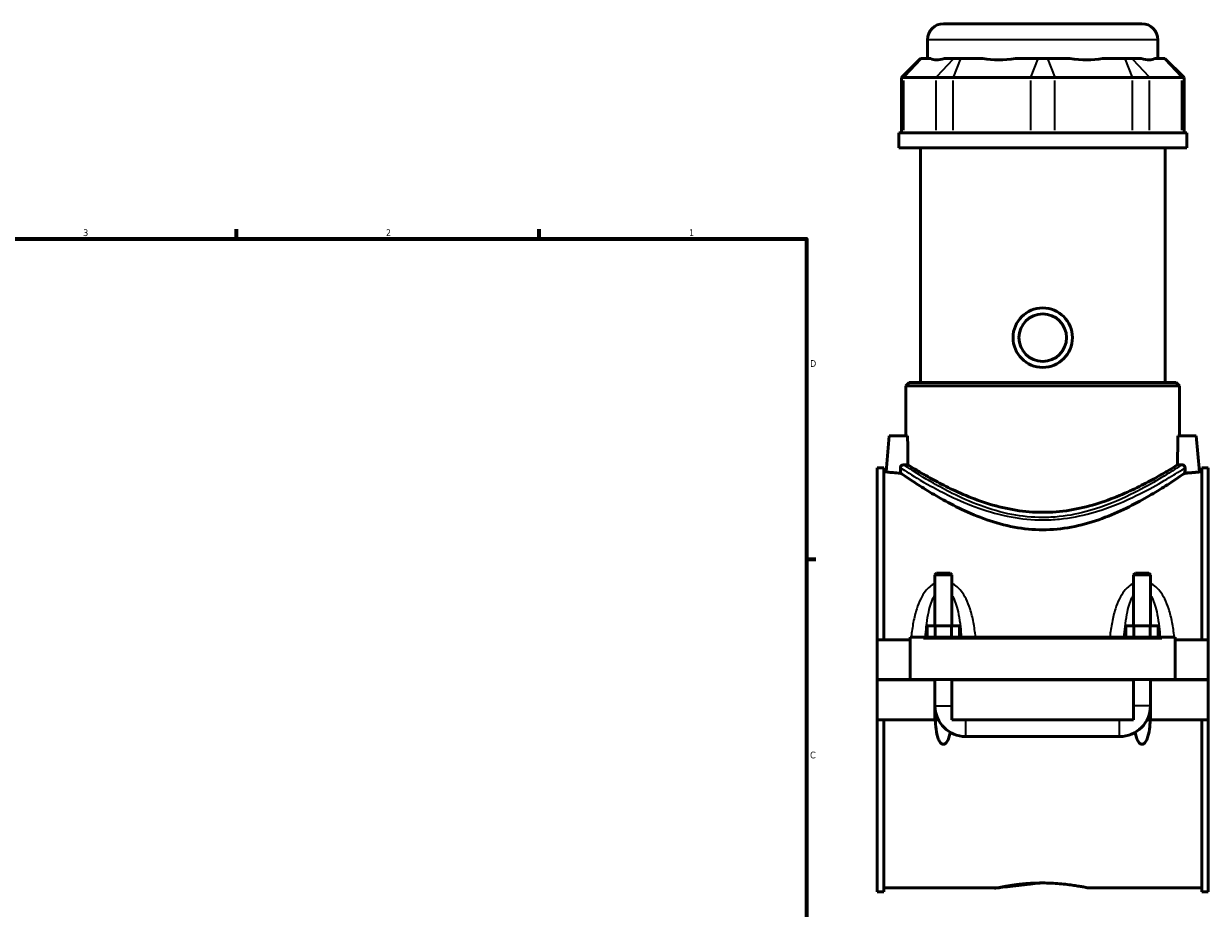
# Model space of a CAD drawing. Header units: inches. Extents: x 0.1 to 46.9, y -0.2 to 47.
# Tile 6 of 8: x 22.5 to 39.1, y 11.6 to 24. Entities that reach past the tile are written whole.
import ezdxf

# ---------------------------------------------------------------- set-up
doc = ezdxf.new("R2010")
doc.units = ezdxf.units.IN
doc.header["$MEASUREMENT"] = 0
for name, color, linetype, lineweight in [('Border (ANSI)', 7, 'Continuous', 70), ('Visible (ANSI)', 7, 'Continuous', 50), ('Visible Narrow (ANSI)', 7, 'Continuous', 35)]:
    doc.layers.add(name, color=color, linetype=linetype, lineweight=lineweight)
doc.styles.add('Note Text (ANSI)', font='tahoma.ttf')

# ---------------------------------------------------------------- blocks, each defined once
blk = doc.blocks.new('Borders Default Border')
at = {"layer": 'Border (ANSI)'}
for p, q in [((25.4999986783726, 21.00000006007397), (25.4999986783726, 21.13448766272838)), ((29.75000096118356, 21.00000006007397), (29.75000096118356, 21.13448766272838)), ((33.49999855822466, 16.49999993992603), (33.6344891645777, 16.49999993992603))]:
    blk.add_line(p, q, dxfattribs=at)
at = {"layer": 'Border (ANSI)', "flags": 128}
blk.add_lwpolyline([(0.4999999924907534, 0.9999999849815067), (0.4999999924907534, 21.00000006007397), (33.49999855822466, 21.00000006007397), (33.49999855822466, 0.9999999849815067), (0.4999999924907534, 0.9999999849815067)], dxfattribs=at)
at = {"layer": 'Border (ANSI)', "color": 5, "true_color": 0x0000ff, "char_height": 0.0944881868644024, "attachment_point": 7, "style": 'Note Text (ANSI)'}
for s, insert in [('3', (23.34559504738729, 21.03800916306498)), ('2', (27.59635095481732, 21.04)), ('1', (31.8536832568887, 21.04)), ('D', (33.55262652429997, 19.2027559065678)), ('C', (33.552388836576, 13.70107135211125))]:
    blk.add_mtext(s, dxfattribs=dict(at, insert=insert))

msp = doc.modelspace()

# ---------------------------------------------------------------- linework, layer by layer
at = {"layer": 'Visible (ANSI)'}
for p, q in [((35.4264533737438, 24.02283973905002), (38.21157148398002, 24.02283973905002)), ((35.2018470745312, 23.53493973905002), (35.2018470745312, 23.79823343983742)), ((38.43617778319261, 23.53493973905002), (38.43617778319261, 23.79823343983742)), ((35.10409490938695, 23.53493973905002), (34.83456735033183, 23.2654121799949)), ((35.10409490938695, 23.53493973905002), (35.11777261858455, 23.53493973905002)), ((35.24774278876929, 23.53493973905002), (35.11777261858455, 23.53493973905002)), ((35.56743180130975, 23.53493973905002), (35.43746163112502, 23.53493973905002)), ((35.56743180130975, 23.53493973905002), (35.66467664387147, 23.53493973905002)), ((35.97845239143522, 23.53493973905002), (35.66467664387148, 23.53493973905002)), ((36.75024994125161, 23.53493973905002), (36.43647419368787, 23.53493973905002)), ((36.75024994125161, 23.53493973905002), (36.88777491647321, 23.53493973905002)), ((37.20155066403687, 23.53493973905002), (36.88777491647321, 23.53493973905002)), ((37.97334821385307, 23.53493973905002), (37.65957246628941, 23.53493973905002)), ((37.97334821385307, 23.53493973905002), (38.07059305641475, 23.53493973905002)), ((38.2005632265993, 23.53493973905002), (38.07059305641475, 23.53493973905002)), ((38.5202522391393, 23.53493973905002), (38.39028206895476, 23.53493973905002)), ((38.5202522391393, 23.53493973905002), (38.53392994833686, 23.53493973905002)), ((38.53392994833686, 23.53493973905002), (38.80345750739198, 23.2654121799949)), ((34.86876162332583, 23.2654121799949), (34.83456735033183, 23.2654121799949)), ((34.83456735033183, 23.2654121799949), (34.83456735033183, 22.48943973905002)), ((34.86876162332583, 23.2654121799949), (35.31842080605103, 23.2654121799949)), ((35.56153291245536, 23.2654121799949), (35.31842080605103, 23.2654121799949)), ((35.56153291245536, 23.2654121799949), (36.64710620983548, 23.2654121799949)), ((36.99091864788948, 23.2654121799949), (36.64710620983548, 23.2654121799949)), ((36.99091864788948, 23.2654121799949), (38.07649194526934, 23.2654121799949)), ((38.31960405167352, 23.2654121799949), (38.07649194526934, 23.2654121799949)), ((38.31960405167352, 23.2654121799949), (38.76926323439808, 23.2654121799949)), ((38.80345750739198, 23.2654121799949), (38.76926323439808, 23.2654121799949)), ((38.80345750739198, 23.2654121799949), (38.80345750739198, 22.48943973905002)), ((38.84046912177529, 22.48943973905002), (34.79755573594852, 22.48943973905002)), ((34.79755573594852, 22.28033973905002), (34.79755573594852, 22.48943973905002)), ((38.84046912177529, 22.28033973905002), (38.84046912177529, 22.48943973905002)), ((38.84046912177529, 22.28033973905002), (34.79755573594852, 22.28033973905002)), ((35.10077423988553, 18.98124918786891), (35.10077423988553, 22.28033973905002)), ((38.53725061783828, 18.98124918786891), (38.53725061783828, 22.28033973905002)), ((34.94354983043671, 18.98124918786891), (34.89862857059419, 18.93632792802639)), ((34.94354983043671, 18.98124918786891), (38.69447502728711, 18.98124918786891)), ((38.6944750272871, 18.98124918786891), (38.73939628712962, 18.93632792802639)), ((38.73939628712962, 18.93632792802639), (34.89862857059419, 18.93632792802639)), ((34.89862857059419, 18.23394210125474), (34.89862857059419, 18.93632792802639)), ((38.73939628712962, 18.23394210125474), (38.73939628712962, 18.93632792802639)), ((34.66373683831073, 18.23394210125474), (34.61935528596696, 17.72665863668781)), ((34.92108595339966, 18.23394210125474), (34.66373683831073, 18.23394210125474)), ((38.71693890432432, 18.23394210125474), (38.97428801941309, 18.23394210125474)), ((38.97428801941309, 18.23394210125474), (39.01866957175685, 17.72665863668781)), ((34.49401242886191, 17.78505627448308), (34.49401242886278, 15.36829249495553)), ((34.49401242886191, 17.78505627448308), (34.58701242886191, 17.78505627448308)), ((34.58701242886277, 15.36829249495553), (34.58701242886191, 17.78505627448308)), ((34.61935528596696, 17.72665863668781), (34.58701242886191, 17.72665863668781)), ((39.05101242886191, 17.72665863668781), (39.01866957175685, 17.72665863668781)), ((39.05101242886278, 15.36829249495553), (39.05101242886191, 17.78505627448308)), ((39.05101242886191, 17.78505627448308), (39.14401242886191, 17.78505627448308)), ((39.14401242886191, 17.78505627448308), (39.14401242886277, 15.36829249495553)), ((35.32952423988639, 16.30612057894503), (35.3059021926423, 16.28249853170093)), ((35.32952423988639, 16.30612057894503), (35.51850061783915, 16.30612057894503)), ((35.51850061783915, 16.30612057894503), (35.54212266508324, 16.28249853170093)), ((38.11952423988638, 16.30612057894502), (38.09590219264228, 16.28249853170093)), ((38.11952423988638, 16.30612057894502), (38.30850061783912, 16.30612057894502)), ((38.30850061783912, 16.30612057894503), (38.33212266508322, 16.28249853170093)), ((35.54212266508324, 16.28249853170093), (35.3059021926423, 16.28249853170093)), ((35.3059021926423, 16.28249853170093), (35.3059021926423, 15.56514288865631)), ((35.54212266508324, 16.28249853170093), (35.54212266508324, 15.56514288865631)), ((38.33212266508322, 16.28249853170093), (38.09590219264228, 16.28249853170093)), ((38.09590219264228, 15.56514288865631), (38.09590219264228, 16.28249853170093)), ((38.33212266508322, 15.56514288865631), (38.33212266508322, 16.28249853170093)), ((35.1967091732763, 15.40766257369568), (35.1967091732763, 15.56514288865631)), ((35.1967091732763, 15.56514288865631), (35.3103608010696, 15.56514288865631)), ((35.3103608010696, 15.40766257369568), (35.3103608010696, 15.56514288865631)), ((35.3103608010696, 15.56514288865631), (35.53766405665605, 15.56514288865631)), ((35.53766405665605, 15.40766257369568), (35.53766405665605, 15.56514288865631)), ((35.53766405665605, 15.56514288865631), (35.65131568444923, 15.56514288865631)), ((35.65131568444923, 15.40766257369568), (35.65131568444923, 15.56514288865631)), ((37.9867091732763, 15.56514288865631), (38.10036080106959, 15.56514288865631)), ((37.9867091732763, 15.40766257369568), (37.9867091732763, 15.56514288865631)), ((38.10036080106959, 15.40766257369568), (38.10036080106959, 15.56514288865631)), ((38.10036080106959, 15.56514288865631), (38.32766405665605, 15.56514288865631)), ((38.32766405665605, 15.40766257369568), (38.32766405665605, 15.56514288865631)), ((38.32766405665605, 15.56514288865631), (38.44131568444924, 15.56514288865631)), ((38.44131568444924, 15.40766257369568), (38.44131568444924, 15.56514288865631)), ((34.49401242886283, 15.36829249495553), (34.95901242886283, 15.36829249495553)), ((34.49401242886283, 14.80874525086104), (34.49401242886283, 15.36829249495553)), ((34.95901242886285, 15.3879775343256), (34.95901242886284, 15.40766257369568)), ((38.67901242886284, 15.40766257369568), (34.95901242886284, 15.40766257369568)), ((34.95901242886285, 14.80874525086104), (34.95901242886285, 15.3879775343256)), ((38.67901242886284, 15.40766257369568), (38.67901242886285, 15.3879775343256)), ((38.67901242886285, 15.3879775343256), (38.67901242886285, 14.80874525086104)), ((38.67901242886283, 15.36829249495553), (39.14401242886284, 15.36829249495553)), ((39.14401242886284, 15.36829249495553), (39.14401242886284, 14.80874525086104)), ((34.49401242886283, 14.80874525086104), (34.95901242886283, 14.80874525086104)), ((34.49401242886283, 14.24526099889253), (34.49401242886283, 14.80480824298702)), ((35.30590219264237, 14.80480824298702), (34.49401242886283, 14.80480824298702)), ((38.67901242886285, 14.80874525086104), (34.95901242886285, 14.80874525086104)), ((35.3059021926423, 14.80874525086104), (35.3059021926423, 14.80480824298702)), ((35.30590219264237, 14.24526099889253), (35.30590219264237, 14.80480824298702)), ((35.54212266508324, 14.80874525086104), (35.54212266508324, 14.80480824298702)), ((35.54212266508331, 14.80480824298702), (35.54212266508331, 14.24526099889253)), ((38.09590219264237, 14.80480824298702), (35.54212266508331, 14.80480824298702)), ((38.09590219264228, 14.80480824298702), (38.09590219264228, 14.80874525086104)), ((38.09590219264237, 14.24526099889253), (38.09590219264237, 14.80480824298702)), ((38.33212266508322, 14.80480824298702), (38.33212266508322, 14.80874525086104)), ((38.33212266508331, 14.80480824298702), (38.33212266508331, 14.24526099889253)), ((39.14401242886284, 14.80480824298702), (38.33212266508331, 14.80480824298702)), ((38.67901242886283, 14.80874525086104), (39.14401242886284, 14.80874525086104)), ((39.14401242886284, 14.80480824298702), (39.14401242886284, 14.24526099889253)), ((34.49401242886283, 14.24526099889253), (35.30590219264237, 14.24526099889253)), ((34.49401242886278, 14.24526099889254), (34.49401242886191, 11.82849721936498)), ((34.58701242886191, 11.82849721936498), (34.58701242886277, 14.24526099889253)), ((35.30913393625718, 14.24526099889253), (35.3059021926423, 14.24526099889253)), ((35.30913393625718, 14.24526099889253), (35.30936701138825, 14.24526099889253)), ((35.3532266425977, 14.24526099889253), (35.30936701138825, 14.24526099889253)), ((35.54212266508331, 14.24526099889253), (38.09590219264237, 14.24526099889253)), ((38.32865784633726, 14.24526099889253), (38.28479821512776, 14.24526099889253)), ((38.32865784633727, 14.24526099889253), (38.32889092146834, 14.24526099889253)), ((38.33212266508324, 14.24526099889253), (38.32889092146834, 14.24526099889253)), ((38.33212266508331, 14.24526099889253), (39.14401242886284, 14.24526099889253)), ((39.05101242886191, 11.82849721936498), (39.05101242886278, 14.24526099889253)), ((39.14401242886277, 14.24526099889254), (39.14401242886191, 11.82849721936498)), ((35.73897305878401, 14.00904052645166), (37.89905179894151, 14.00904052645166)), ((34.49401242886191, 11.82849721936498), (34.58701242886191, 11.82849721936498)), ((36.20168959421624, 11.88689485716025), (34.58701242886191, 11.88689485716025)), ((39.05101242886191, 11.88689485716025), (37.43633526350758, 11.88689485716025)), ((39.05101242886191, 11.82849721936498), (39.14401242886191, 11.82849721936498))]:
    msp.add_line(p, q, dxfattribs=at)
for radius in [0.4173228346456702, 0.3338582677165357]:
    msp.add_circle((36.8190124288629, 19.61283973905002), radius, dxfattribs=at)
for centre, radius, start, end in [((35.42645337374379, 23.79823343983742), 0.2246062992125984, 90, 180), ((38.21157148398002, 23.79823343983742), 0.2246062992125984, 0, 90), ((35.73897305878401, 14.44211139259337), 0.4330708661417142, 180, 270), ((37.89905179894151, 14.44211139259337), 0.4330708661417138, 270, 0)]:
    msp.add_arc(centre, radius, start, end, dxfattribs=at)
for centre, major_axis, ratio, start_param, end_param in [((36.81901242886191, 25.13299464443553), (-1.586091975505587, -1.586091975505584), 0.198912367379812, 0.0424625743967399, 0.3502365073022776), ((36.81901242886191, 25.13299464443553), (1.344623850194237, 1.34462385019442), 0.6681786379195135, 3.576754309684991, 3.884528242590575), ((36.81901242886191, 25.13299464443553), (-1.344623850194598, 1.344623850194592), 0.6681786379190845, 2.398657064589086, 2.706430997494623), ((36.81901242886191, 25.13299464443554), (-1.58609197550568, 1.586091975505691), 0.1989123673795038, 2.791356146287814, 3.099130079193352)]:
    msp.add_ellipse(centre, major_axis=major_axis, ratio=ratio, start_param=start_param, end_param=end_param, dxfattribs=at)
for points in [[(34.92710156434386, 17.82552827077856), (34.92498365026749, 17.96155745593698), (34.92295714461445, 18.09921598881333), (34.92108595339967, 18.23394210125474)], [(38.71693890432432, 18.23394210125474), (38.7150677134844, 18.09921601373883), (38.71304120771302, 17.96155747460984), (38.71092329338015, 17.82552827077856)], [(34.92710156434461, 17.82552827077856), (34.90724375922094, 17.82574021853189), (34.88714388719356, 17.82615697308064), (34.86746209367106, 17.82675939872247)], [(38.77056276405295, 17.82675939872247), (38.75088097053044, 17.82615697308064), (38.73078109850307, 17.82574021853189), (38.7109232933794, 17.82552827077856)], [(34.82065680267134, 17.78365813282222), (34.82104396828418, 17.75906347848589), (34.8214349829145, 17.7344618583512), (34.82182897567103, 17.70990692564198)], [(38.81619588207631, 17.70990692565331), (38.81658987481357, 17.7344618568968), (38.81698088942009, 17.75906347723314), (38.81736805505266, 17.78365813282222)]]:
    msp.add_open_spline(points, degree=3, dxfattribs=at)
for points, knots in [([(34.82065680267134, 17.78365813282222), (34.820636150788, 17.78497004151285), (34.82067609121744, 17.78628407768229), (34.82082068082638, 17.78814085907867), (34.82087372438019, 17.78868434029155), (34.82100283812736, 17.78978251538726), (34.82107939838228, 17.79033688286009), (34.82134160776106, 17.79198705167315), (34.82156015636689, 17.79307665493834), (34.82234719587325, 17.7963110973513), (34.82304413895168, 17.79841312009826), (34.82565768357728, 17.804568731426), (34.8280542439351, 17.80832334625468), (34.83458155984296, 17.81570449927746), (34.8389135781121, 17.81900525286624), (34.84730042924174, 17.82334361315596), (34.85116023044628, 17.82472448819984), (34.85916933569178, 17.8265042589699), (34.86331482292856, 17.82688633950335), (34.86746209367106, 17.82675939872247)], [0, 0, 0, 0, 0.0100511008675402, 0.0100511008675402, 0.0142177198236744, 0.0142177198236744, 0.0184845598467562, 0.0184845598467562, 0.0269535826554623, 0.0269535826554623, 0.0438530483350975, 0.0438530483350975, 0.0780991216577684, 0.0780991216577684, 0.1204810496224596, 0.1204810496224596, 0.1528007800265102, 0.1528007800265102, 0.1856196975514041, 0.1856196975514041, 0.1856196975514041, 0.1856196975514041]), ([(38.71092329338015, 17.82552827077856), (38.70812250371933, 17.8237729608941), (38.70511364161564, 17.82188960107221), (38.67668126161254, 17.80412223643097), (38.6385519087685, 17.78044215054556), (38.53931637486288, 17.72077876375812), (38.4781293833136, 17.68477120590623), (38.33840761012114, 17.60655258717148), (38.25986350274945, 17.56438927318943), (38.09329292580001, 17.4811137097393), (37.99895824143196, 17.43680405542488), (37.79305264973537, 17.35108920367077), (37.68147715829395, 17.30974787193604), (37.44678986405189, 17.23887987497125), (37.32343027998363, 17.20940049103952), (37.07227926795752, 17.16946750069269), (36.94446472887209, 17.15912324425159), (36.81901242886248, 17.15912324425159), (36.69356012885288, 17.15912324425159), (36.56574558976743, 17.16946750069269), (36.31459457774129, 17.20940049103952), (36.191234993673, 17.23887987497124), (35.95654769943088, 17.30974787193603), (35.84497220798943, 17.35108920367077), (35.63906661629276, 17.43680405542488), (35.54473193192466, 17.4811137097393), (35.37816135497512, 17.56438927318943), (35.29961724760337, 17.60655258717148), (35.1598954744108, 17.68477120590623), (35.09870848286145, 17.72077876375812), (34.99947294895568, 17.78044215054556), (34.96134359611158, 17.80412223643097), (34.93291121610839, 17.82188960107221), (34.92990235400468, 17.8237729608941), (34.92710156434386, 17.82552827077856)], [23.67354681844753, 23.67354681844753, 23.67354681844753, 23.67354681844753, 23.79445439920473, 23.79445439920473, 24.74238486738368, 24.74238486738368, 25.69031533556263, 25.69031533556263, 26.63824580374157, 26.63824580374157, 27.59419232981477, 27.59419232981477, 28.55013885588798, 28.55013885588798, 29.50608538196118, 29.50608538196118, 30.46203190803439, 30.46203190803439, 30.46203190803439, 31.41797843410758, 31.41797843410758, 32.37392496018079, 32.37392496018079, 33.32987148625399, 33.32987148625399, 34.2858180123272, 34.2858180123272, 35.23374848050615, 35.23374848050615, 36.18167894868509, 36.18167894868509, 37.12960941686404, 37.12960941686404, 37.25051699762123, 37.25051699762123, 37.25051699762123, 37.25051699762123]), ([(38.77056276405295, 17.82675939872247), (38.77177340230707, 17.82679645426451), (38.77298418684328, 17.82679013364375), (38.78085008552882, 17.82646532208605), (38.78740811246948, 17.8248691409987), (38.79859602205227, 17.8194104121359), (38.803323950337, 17.81588699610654), (38.81055501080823, 17.8076197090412), (38.81319744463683, 17.80319381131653), (38.81619723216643, 17.79485415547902), (38.81696370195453, 17.79124945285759), (38.81729023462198, 17.78703262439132), (38.81732175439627, 17.78648616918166), (38.8173716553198, 17.78517859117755), (38.8173800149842, 17.7844178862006), (38.81736805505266, 17.78365813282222)], [0, 0, 0, 0, 0.0096110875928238, 0.0096110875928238, 0.0625678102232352, 0.0625678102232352, 0.1086264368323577, 0.1086264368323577, 0.1483917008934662, 0.1483917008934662, 0.1766395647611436, 0.1766395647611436, 0.1808415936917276, 0.1808415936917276, 0.1866915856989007, 0.1866915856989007, 0.1866915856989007, 0.1866915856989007]), ([(34.82182897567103, 17.70990692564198), (34.78259159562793, 17.71178029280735), (34.74692728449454, 17.71431595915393), (34.68839618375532, 17.71920446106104), (34.66236178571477, 17.72186948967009), (34.62784082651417, 17.72562274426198), (34.61935528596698, 17.72665863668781), (34.61935528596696, 17.72665863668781)], [2.953249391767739, 2.953249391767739, 2.953249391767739, 2.953249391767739, 3.261773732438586, 3.261773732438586, 3.587718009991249, 3.587718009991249, 3.913662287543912, 3.913662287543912, 3.913662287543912, 3.913662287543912]), ([(36.81901242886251, 16.91377059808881), (36.68534844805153, 16.91377059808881), (36.54999300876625, 16.9268856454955), (36.28505810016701, 16.97647660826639), (36.15543950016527, 17.01277930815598), (35.90918055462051, 17.09891769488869), (35.79227926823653, 17.14869358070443), (35.57642516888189, 17.25103871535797), (35.47747279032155, 17.30354805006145), (35.30296155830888, 17.40151945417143), (35.22065088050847, 17.4508035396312), (35.07387662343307, 17.54203121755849), (35.00940498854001, 17.58392649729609), (34.90461331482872, 17.65331948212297), (34.8642066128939, 17.68085200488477), (34.83159036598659, 17.70319719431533), (34.82638650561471, 17.70677161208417), (34.82182897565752, 17.70990692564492)], [0, 0, 0, 0, 1.018519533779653, 1.018519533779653, 2.037039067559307, 2.037039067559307, 3.055558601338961, 3.055558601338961, 4.074078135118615, 4.074078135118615, 5.078905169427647, 5.078905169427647, 6.08373220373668, 6.08373220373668, 7.088559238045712, 7.088559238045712, 7.308001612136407, 7.308001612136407, 7.308001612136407, 7.308001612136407]), ([(38.81619588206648, 17.70990692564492), (38.8116383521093, 17.70677161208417), (38.80643449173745, 17.70319719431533), (38.77381824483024, 17.68085200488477), (38.7334115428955, 17.65331948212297), (38.62861986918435, 17.58392649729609), (38.56414823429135, 17.54203121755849), (38.41737397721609, 17.4508035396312), (38.33506329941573, 17.40151945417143), (38.16055206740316, 17.30354805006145), (38.06159968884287, 17.25103871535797), (37.84574558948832, 17.14869358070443), (37.72884430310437, 17.09891769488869), (37.48258535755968, 17.01277930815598), (37.35296675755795, 16.97647660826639), (37.08803184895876, 16.9268856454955), (36.95267640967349, 16.91377059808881), (36.81901242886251, 16.91377059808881)], [25.06554347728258, 25.06554347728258, 25.06554347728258, 25.06554347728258, 25.28498585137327, 25.28498585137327, 26.28981288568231, 26.28981288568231, 27.29463991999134, 27.29463991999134, 28.29946695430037, 28.29946695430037, 29.31798648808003, 29.31798648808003, 30.33650602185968, 30.33650602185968, 31.35502555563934, 31.35502555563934, 32.37354508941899, 32.37354508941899, 32.37354508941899, 32.37354508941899]), ([(39.01866957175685, 17.72665863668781), (39.0186695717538, 17.72665863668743), (39.01018403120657, 17.72562274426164), (38.97566307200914, 17.72186948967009), (38.94962867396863, 17.71920446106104), (38.89109757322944, 17.71431595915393), (38.85543326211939, 17.71178029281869), (38.81619588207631, 17.70990692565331)], [3.913662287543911, 3.913662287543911, 3.913662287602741, 3.913662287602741, 4.239606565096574, 4.239606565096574, 4.565550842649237, 4.565550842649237, 4.874075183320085, 4.874075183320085, 4.874075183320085, 4.874075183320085]), ([(35.52002825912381, 14.06846280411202), (35.51840775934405, 14.05980629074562), (35.51665225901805, 14.05124167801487), (35.51008874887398, 14.02219447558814), (35.50399976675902, 13.9998942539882), (35.48763127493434, 13.95751599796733), (35.47765293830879, 13.93733148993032), (35.45856622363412, 13.9160726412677), (35.4525759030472, 13.91064404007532), (35.44245750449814, 13.90477457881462), (35.43889316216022, 13.90319003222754), (35.43155356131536, 13.90104360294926), (35.42777821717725, 13.90048196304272), (35.42024664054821, 13.90048196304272), (35.4164712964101, 13.90104360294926), (35.40913169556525, 13.90319003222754), (35.40556735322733, 13.90477457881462), (35.39544895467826, 13.91064404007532), (35.38945863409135, 13.9160726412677), (35.37037191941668, 13.93733148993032), (35.36039358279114, 13.95751599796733), (35.34402509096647, 13.9998942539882), (35.3379361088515, 14.02219447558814), (35.32311699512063, 14.08777734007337), (35.31716753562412, 14.13560806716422), (35.31160129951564, 14.2048678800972), (35.31035168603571, 14.22497578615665), (35.30936701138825, 14.24526099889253)], [1.386092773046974, 1.386092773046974, 1.386092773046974, 1.386092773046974, 1.454482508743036, 1.454482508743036, 1.620812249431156, 1.620812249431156, 1.787141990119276, 1.787141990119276, 1.844532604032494, 1.844532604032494, 1.873227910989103, 1.873227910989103, 1.901923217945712, 1.901923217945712, 1.930618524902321, 1.930618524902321, 1.959313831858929, 1.959313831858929, 2.016704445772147, 2.016704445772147, 2.183034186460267, 2.183034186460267, 2.349363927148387, 2.349363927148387, 2.712984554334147, 2.712984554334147, 2.859086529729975, 2.859086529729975, 2.859086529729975, 2.859086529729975]), ([(38.32865784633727, 14.24526099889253), (38.3276731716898, 14.22497578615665), (38.32642355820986, 14.2048678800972), (38.32085732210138, 14.13560806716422), (38.31490786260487, 14.08777734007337), (38.30008874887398, 14.02219447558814), (38.29399976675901, 13.9998942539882), (38.27763127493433, 13.95751599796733), (38.26765293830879, 13.93733148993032), (38.24856622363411, 13.9160726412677), (38.2425759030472, 13.91064404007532), (38.23245750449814, 13.90477457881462), (38.22889316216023, 13.90319003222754), (38.22155356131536, 13.90104360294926), (38.21777821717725, 13.90048196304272), (38.21024664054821, 13.90048196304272), (38.2064712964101, 13.90104360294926), (38.19913169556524, 13.90319003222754), (38.19556735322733, 13.90477457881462), (38.18544895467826, 13.91064404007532), (38.17945863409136, 13.9160726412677), (38.16037191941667, 13.93733148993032), (38.15039358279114, 13.95751599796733), (38.13402509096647, 13.9998942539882), (38.1279361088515, 14.02219447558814), (38.12137259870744, 14.05124167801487), (38.11961709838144, 14.05980629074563), (38.11799659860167, 14.06846280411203)], [0.944759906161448, 0.944759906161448, 0.944759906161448, 0.944759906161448, 1.090861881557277, 1.090861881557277, 1.454482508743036, 1.454482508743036, 1.620812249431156, 1.620812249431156, 1.787141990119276, 1.787141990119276, 1.844532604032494, 1.844532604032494, 1.873227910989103, 1.873227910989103, 1.901923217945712, 1.901923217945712, 1.930618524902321, 1.930618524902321, 1.959313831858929, 1.959313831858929, 2.016704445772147, 2.016704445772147, 2.183034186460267, 2.183034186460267, 2.349363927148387, 2.349363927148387, 2.417753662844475, 2.417753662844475, 2.417753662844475, 2.417753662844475]), ([(36.20168959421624, 11.88689485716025), (36.20168959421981, 11.88689485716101), (36.20542219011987, 11.8876917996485), (36.22110270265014, 11.89094753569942), (36.23304686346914, 11.89340424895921), (36.26458372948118, 11.89958310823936), (36.28420150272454, 11.90330490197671), (36.32948897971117, 11.91130455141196), (36.35516176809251, 11.91557458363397), (36.40983868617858, 11.92384151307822), (36.44073039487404, 11.92813054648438), (36.50803251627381, 11.93619925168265), (36.54444178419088, 11.93997064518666), (36.62045304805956, 11.94624986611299), (36.66011782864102, 11.94875653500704), (36.73995503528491, 11.9520819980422), (36.78012831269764, 11.95289819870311), (36.81901242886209, 11.95289819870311)], [7.110877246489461, 7.110877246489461, 7.110877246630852, 7.110877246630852, 7.407153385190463, 7.407153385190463, 7.703429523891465, 7.703429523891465, 7.999705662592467, 7.999705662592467, 8.29598180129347, 8.29598180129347, 8.592278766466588, 8.592278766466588, 8.888575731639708, 8.888575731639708, 9.184872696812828, 9.184872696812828, 9.481169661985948, 9.481169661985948, 9.481169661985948, 9.481169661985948]), ([(36.81901242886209, 11.95289819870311), (36.85789654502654, 11.95289819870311), (36.89806982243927, 11.9520819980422), (36.97790702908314, 11.94875653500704), (37.0175718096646, 11.94624986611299), (37.09358307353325, 11.93997064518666), (37.12999234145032, 11.93619925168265), (37.19729446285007, 11.92813054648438), (37.2281861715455, 11.92384151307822), (37.28286308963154, 11.91557458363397), (37.30853587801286, 11.91130455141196), (37.35382335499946, 11.90330490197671), (37.3734411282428, 11.89958310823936), (37.40497799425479, 11.89340424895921), (37.41692215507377, 11.89094753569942), (37.43260266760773, 11.88769179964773), (37.43633526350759, 11.88689485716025), (37.43633526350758, 11.88689485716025)], [0, 0, 0, 0, 0.2962969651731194, 0.2962969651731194, 0.5925939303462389, 0.5925939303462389, 0.8888908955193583, 0.8888908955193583, 1.185187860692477, 1.185187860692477, 1.48146399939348, 1.48146399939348, 1.777740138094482, 1.777740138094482, 2.074016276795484, 2.074016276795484, 2.370292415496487, 2.370292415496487, 2.370292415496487, 2.370292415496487])]:
    msp.add_open_spline(points, degree=3, knots=knots, dxfattribs=at)
at = {"layer": 'Visible Narrow (ANSI)'}
for p, q in [((38.41626779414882, 23.79823343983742), (35.22175706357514, 23.79823343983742)), ((35.10532206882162, 23.52146336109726), (34.88121217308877, 23.27888855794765)), ((35.55498125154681, 23.52146336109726), (35.33087135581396, 23.27888855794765)), ((35.65951945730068, 23.52146336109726), (35.56669009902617, 23.27888855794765)), ((36.74509275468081, 23.52146336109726), (36.65226339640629, 23.27888855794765)), ((36.89293210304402, 23.52146336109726), (36.98576146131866, 23.27888855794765)), ((37.97850540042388, 23.52146336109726), (38.07133475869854, 23.27888855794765)), ((38.08304360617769, 23.52146336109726), (38.30715350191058, 23.27888855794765)), ((38.53270278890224, 23.52146336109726), (38.75681268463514, 23.27888855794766)), ((34.86876162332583, 22.52823836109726), (34.86876162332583, 23.22661355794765)), ((35.31842080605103, 23.22661355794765), (35.31842080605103, 22.52823836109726)), ((35.56153291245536, 22.52823836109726), (35.56153291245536, 23.22661355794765)), ((36.64710620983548, 23.22661355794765), (36.64710620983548, 22.52823836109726)), ((36.99091864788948, 22.52823836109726), (36.99091864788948, 23.22661355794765)), ((38.07649194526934, 23.22661355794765), (38.07649194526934, 22.52823836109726)), ((38.31960405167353, 22.52823836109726), (38.31960405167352, 23.22661355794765)), ((38.76926323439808, 23.22661355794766), (38.76926323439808, 22.52823836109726)), ((35.14501242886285, 15.3879775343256), (38.49301242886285, 15.3879775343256)), ((35.30735632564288, 14.44211139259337), (35.54066853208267, 14.44211139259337)), ((38.33066853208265, 14.44211139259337), (38.09735632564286, 14.44211139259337)), ((35.73897305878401, 14.01049465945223), (35.73897305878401, 14.24380686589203)), ((37.89905179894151, 14.01049465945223), (37.89905179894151, 14.24380686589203))]:
    msp.add_line(p, q, dxfattribs=at)
for points, knots in [([(38.77056276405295, 17.82675939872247), (38.74946753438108, 17.81271495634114), (38.71516098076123, 17.78995975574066), (38.60482171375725, 17.71874772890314), (38.51771327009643, 17.6636730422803), (38.30920777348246, 17.54119473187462), (38.1883451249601, 17.47395486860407), (37.8837989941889, 17.32509301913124), (37.69153829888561, 17.24372624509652), (37.34339118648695, 17.14385401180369), (37.19809134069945, 17.11370512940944), (36.97297758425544, 17.09042272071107), (36.89599910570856, 17.08636377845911), (36.8190124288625, 17.08636377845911), (36.67283184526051, 17.08636377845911), (36.52683171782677, 17.10131873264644), (36.23078320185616, 17.15813646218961), (36.08212165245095, 17.20236057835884), (35.80128354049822, 17.30587278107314), (35.66944925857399, 17.36544515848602), (35.4526954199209, 17.47370098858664), (35.36358821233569, 17.52235266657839), (35.14301520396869, 17.64871842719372), (35.02982107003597, 17.72071087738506), (34.91510335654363, 17.79511528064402), (34.88611914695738, 17.81433820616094), (34.86746209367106, 17.82675939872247)], [25.27971079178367, 25.27971079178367, 25.27971079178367, 25.27971079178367, 26.29950410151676, 26.29950410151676, 27.72889864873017, 27.72889864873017, 29.13879224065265, 29.13879224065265, 30.90297331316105, 30.90297331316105, 32.05226080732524, 32.05226080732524, 32.63889928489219, 32.63889928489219, 32.63889928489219, 33.75279533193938, 33.75279533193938, 34.98982612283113, 34.98982612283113, 36.26293154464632, 36.26293154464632, 37.29277106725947, 37.29277106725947, 39.09607022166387, 39.09607022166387, 39.99802900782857, 39.99802900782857, 39.99802900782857, 39.99802900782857]), ([(34.82065680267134, 17.78365813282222), (34.83961039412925, 17.77149394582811), (34.87011597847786, 17.75198168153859), (34.98915763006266, 17.67760534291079), (35.10492435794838, 17.60667786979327), (35.33051038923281, 17.48218142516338), (35.42164276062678, 17.43424944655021), (35.64332282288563, 17.32759503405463), (35.77815333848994, 17.26890390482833), (36.06537413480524, 17.16692294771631), (36.21741435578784, 17.123353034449), (36.52019124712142, 17.06737580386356), (36.66950955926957, 17.05264207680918), (36.81901242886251, 17.05264207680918), (36.89774880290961, 17.05264207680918), (36.97647679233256, 17.0566409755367), (37.20670677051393, 17.07957896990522), (37.35530888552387, 17.10928186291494), (37.71136843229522, 17.20767669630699), (37.90799868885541, 17.28783981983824), (38.21946632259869, 17.43449957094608), (38.34307584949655, 17.50074476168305), (38.55632010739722, 17.62141126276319), (38.64540828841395, 17.67567123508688), (38.76007909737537, 17.74696373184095), (38.79604059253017, 17.76997042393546), (38.81736805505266, 17.78365813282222)], [-40.03761277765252, -40.03761277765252, -40.03761277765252, -40.03761277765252, -39.09607022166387, -39.09607022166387, -37.29277106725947, -37.29277106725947, -36.26293154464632, -36.26293154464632, -34.98982612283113, -34.98982612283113, -33.75279533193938, -33.75279533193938, -32.63889928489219, -32.63889928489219, -32.63889928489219, -32.05226080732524, -32.05226080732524, -30.90297331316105, -30.90297331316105, -29.13879224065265, -29.13879224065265, -27.72889864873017, -27.72889864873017, -26.29950410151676, -26.29950410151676, -25.24012705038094, -25.24012705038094, -25.24012705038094, -25.24012705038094]), ([(35.30590269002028, 16.16176356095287), (35.27905698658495, 16.14881154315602), (35.25429418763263, 16.13195979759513), (35.21075833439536, 16.09443411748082), (35.19166561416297, 16.07405700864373), (35.14786891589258, 16.01896987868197), (35.12546623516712, 15.98239287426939), (35.08328804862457, 15.89887817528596), (35.06465811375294, 15.851227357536), (35.02929335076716, 15.7411407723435), (35.01413418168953, 15.67788901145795), (34.98897917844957, 15.54596603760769), (34.97928277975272, 15.47719517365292), (34.97163877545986, 15.40766257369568)], [-2.705908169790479, -2.705908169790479, -2.705908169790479, -2.705908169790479, -2.476883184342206, -2.476883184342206, -2.261902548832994, -2.261902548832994, -1.93377934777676, -1.93377934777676, -1.547773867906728, -1.547773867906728, -1.066752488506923, -1.066752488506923, -0.5635832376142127, -0.5635832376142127, -0.5635832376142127, -0.5635832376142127]), ([(35.87638608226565, 15.40766257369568), (35.86874207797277, 15.47719517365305), (35.85904567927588, 15.54596603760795), (35.83389067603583, 15.67788901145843), (35.81873150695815, 15.74114077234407), (35.78336674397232, 15.85122735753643), (35.76473680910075, 15.89887817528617), (35.72255862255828, 15.98239287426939), (35.70015594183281, 16.01896987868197), (35.65635924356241, 16.07405700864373), (35.63726652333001, 16.09443411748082), (35.59373067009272, 16.13195979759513), (35.56896787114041, 16.14881154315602), (35.54212216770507, 16.16176356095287)], [-5.471698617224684, -5.471698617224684, -5.471698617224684, -5.471698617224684, -4.968529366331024, -4.968529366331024, -4.487507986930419, -4.487507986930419, -4.101502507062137, -4.101502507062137, -3.773379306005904, -3.773379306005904, -3.558398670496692, -3.558398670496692, -3.329373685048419, -3.329373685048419, -3.329373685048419, -3.329373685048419]), ([(38.09590269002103, 16.16176356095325), (38.06905696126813, 16.14881153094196), (38.04429414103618, 16.13195976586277), (38.00075824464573, 16.09443403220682), (37.98166550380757, 16.07405688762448), (37.93786877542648, 16.01896967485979), (37.91546608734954, 15.98239262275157), (37.87328790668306, 15.89887784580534), (37.85465798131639, 15.85122700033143), (37.81929323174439, 15.74114033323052), (37.80413406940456, 15.6778885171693), (37.77897912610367, 15.54596566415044), (37.76928275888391, 15.47719498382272), (37.76163877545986, 15.40766257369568)], [-2.705988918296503, -2.705988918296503, -2.705988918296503, -2.705988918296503, -2.476963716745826, -2.476963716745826, -2.261982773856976, -2.261982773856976, -1.933859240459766, -1.933859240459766, -1.547853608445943, -1.547853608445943, -1.066831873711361, -1.066831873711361, -0.5636639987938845, -0.5636639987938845, -0.5636639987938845, -0.5636639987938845]), ([(38.66638608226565, 15.40766257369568), (38.65874209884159, 15.4771949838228), (38.6490457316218, 15.5459656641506), (38.62389078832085, 15.67788851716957), (38.608731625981, 15.74114033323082), (38.57336687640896, 15.85122700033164), (38.55473695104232, 15.89887784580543), (38.51255877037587, 15.98239262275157), (38.49015608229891, 16.01896967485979), (38.44635935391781, 16.07405688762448), (38.42726661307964, 16.09443403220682), (38.38373071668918, 16.13195976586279), (38.35896789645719, 16.14881153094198), (38.33212216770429, 16.16176356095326)], [-5.47177935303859, -5.47177935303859, -5.47177935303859, -5.47177935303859, -4.968611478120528, -4.968611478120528, -4.487589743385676, -4.487589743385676, -4.101584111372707, -4.101584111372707, -3.773460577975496, -3.773460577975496, -3.558479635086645, -3.558479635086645, -3.329454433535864, -3.329454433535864, -3.329454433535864, -3.329454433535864]), ([(35.17042880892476, 15.40766257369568), (35.17418304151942, 15.45611369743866), (35.17868664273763, 15.50409455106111), (35.1912152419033, 15.61088037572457), (35.19982514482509, 15.669266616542), (35.21991115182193, 15.77088500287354), (35.23049233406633, 15.81487037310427), (35.25444813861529, 15.89196086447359), (35.2671721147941, 15.92572425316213), (35.28953069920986, 15.97142971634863), (35.29741351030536, 15.98568300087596), (35.30590310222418, 15.99890880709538)], [0.6847267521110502, 0.6847267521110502, 0.6847267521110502, 0.6847267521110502, 1.066752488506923, 1.066752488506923, 1.547773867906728, 1.547773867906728, 1.93377934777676, 1.93377934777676, 2.261902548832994, 2.261902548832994, 2.421940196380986, 2.421940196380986, 2.421940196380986, 2.421940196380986]), ([(35.54212175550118, 15.99890880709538), (35.55061134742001, 15.98568300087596), (35.55849415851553, 15.97142971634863), (35.58085274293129, 15.92572425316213), (35.59357671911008, 15.89196086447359), (35.61753252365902, 15.81487037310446), (35.62811370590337, 15.77088500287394), (35.64819971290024, 15.66926661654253), (35.65680961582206, 15.61088037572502), (35.66933821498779, 15.50409455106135), (35.67384181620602, 15.45611369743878), (35.67759604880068, 15.40766257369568)], [3.613341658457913, 3.613341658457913, 3.613341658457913, 3.613341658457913, 3.773379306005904, 3.773379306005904, 4.101502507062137, 4.101502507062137, 4.487507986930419, 4.487507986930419, 4.968529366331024, 4.968529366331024, 5.350555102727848, 5.350555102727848, 5.350555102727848, 5.350555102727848]), ([(37.96042880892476, 15.40766257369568), (37.96418302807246, 15.45611352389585), (37.96868661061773, 15.5040942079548), (37.98121517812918, 15.61087991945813), (37.98982507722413, 15.66926621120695), (38.00991107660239, 15.77088467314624), (38.02049225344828, 15.81487006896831), (38.04444805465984, 15.8919606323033), (38.05717203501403, 15.92572406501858), (38.0795306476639, 15.97142962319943), (38.08741348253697, 15.98568295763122), (38.09590310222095, 15.9989088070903)], [0.6848075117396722, 0.6848075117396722, 0.6848075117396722, 0.6848075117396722, 1.066831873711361, 1.066831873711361, 1.547853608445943, 1.547853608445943, 1.933859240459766, 1.933859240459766, 2.261982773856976, 2.261982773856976, 2.422020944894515, 2.422020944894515, 2.422020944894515, 2.422020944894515]), ([(38.33212175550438, 15.99890880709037), (38.34061137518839, 15.98568295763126), (38.34849421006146, 15.97142962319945), (38.37085282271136, 15.92572406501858), (38.38357680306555, 15.8919606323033), (38.40753260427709, 15.81487006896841), (38.41811378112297, 15.77088467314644), (38.43819978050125, 15.66926621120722), (38.44680967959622, 15.61087991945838), (38.45933824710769, 15.50409420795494), (38.46384182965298, 15.45611352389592), (38.46759604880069, 15.40766257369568)], [3.613422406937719, 3.613422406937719, 3.613422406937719, 3.613422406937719, 3.773460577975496, 3.773460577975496, 4.101584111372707, 4.101584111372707, 4.487589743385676, 4.487589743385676, 4.968611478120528, 4.968611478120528, 5.350635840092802, 5.350635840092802, 5.350635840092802, 5.350635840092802])]:
    msp.add_open_spline(points, degree=3, knots=knots, dxfattribs=at)

# ---------------------------------------------------------------- block references
msp.add_blockref('Borders Default Border', (0, 0))

doc.saveas('drawing.dxf')
